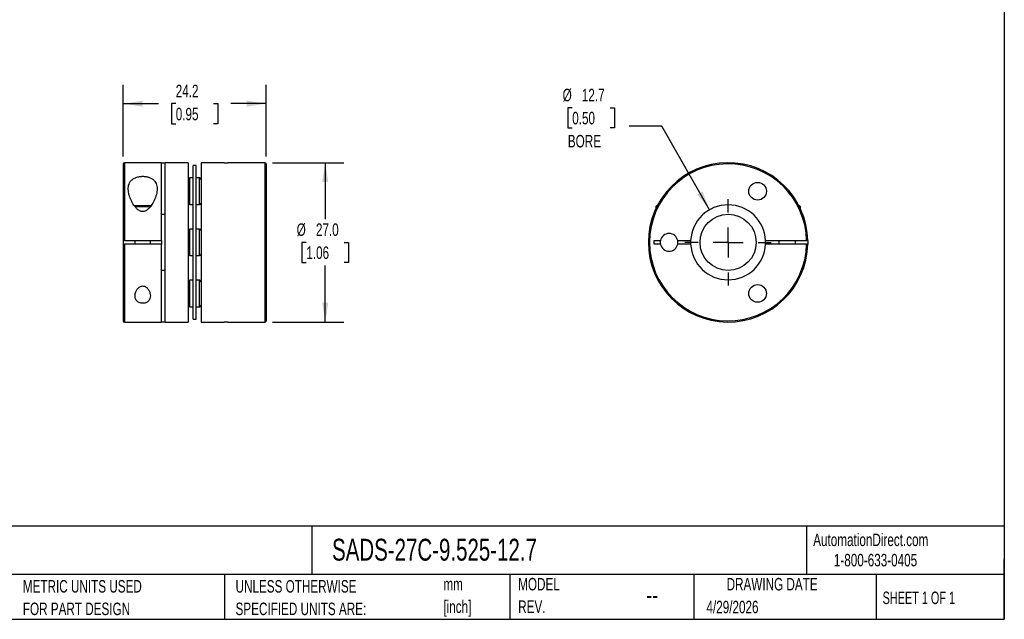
# Model space of a CAD drawing. Header units: millimetres. Extents: x 6 to 273, y 6 to 210.
# Tile 2 of 3: x 106 to 273, y 6 to 108. Entities that reach past the tile are written whole.
import ezdxf

# ---------------------------------------------------------------- set-up
doc = ezdxf.new("R2010")
doc.units = ezdxf.units.MM
doc.linetypes.add('SLD-Center', pattern=[19.05, 15.24, -1.27, 1.27, -1.27])
doc.linetypes.add('SLD-Solid', pattern=[0])
doc.layers.add('CENTER', color=40, linetype='SLD-Center')
doc.layers.add('DIMENSIONS', color=140, linetype='SLD-Solid', lineweight=25)
doc.layers.add('TEXT', color=140, linetype='SLD-Solid', lineweight=25)
doc.styles.add('SLDTEXTSTYLE0', font='TXT', dxfattribs={"width": 0.7})
doc.styles.add('SLDTEXTSTYLE1', font='TXT', dxfattribs={"width": 0.65})
doc.dimstyles.new('SLDDIMSTYLE0', dxfattribs={"dimtxt": 2.158008, "dimasz": 3.302, "dimexe": 0, "dimexo": 0.0625, "dimgap": 0.539502, "dimtad": 0, "dimtih": 1, "dimtoh": 1, "dimdec": 1, "dimrnd": 1e-09, "dimzin": 4, "dimdsep": 46, "dimtxsty": 'SLDTEXTSTYLE0', "dimsah": 1, "dimcen": 0.09, "dimadec": 0, "dimazin": 1, "dimtfac": 1, "dimtdec": 1, "dimtofl": 0, "dimtmove": 0, "dimatfit": 3, "dimfxl": 0, "dimfrac": 2, "dimtolj": 1, "dimtzin": 12, "dimarcsym": 0})
doc.dimstyles.new('SLDDIMSTYLE1', dxfattribs={"dimtxt": 2.158008, "dimasz": 3.302, "dimexe": 0, "dimexo": 0.0625, "dimgap": 0.539502, "dimtad": 0, "dimtih": 1, "dimtoh": 1, "dimdec": 1, "dimrnd": 1e-09, "dimzin": 12, "dimdsep": 46, "dimtxsty": 'SLDTEXTSTYLE0', "dimsah": 1, "dimcen": 0.09, "dimadec": 0, "dimazin": 3, "dimtfac": 1, "dimtdec": 1, "dimtofl": 0, "dimtmove": 0, "dimatfit": 3, "dimfxl": 0, "dimfrac": 2, "dimtolj": 1, "dimtzin": 12, "dimarcsym": 0})
doc.dimstyles.new('SLDDIMSTYLE2', dxfattribs={"dimtxt": 2.158008, "dimasz": 3.302, "dimexe": 0, "dimexo": 0.0625, "dimgap": 0.539502, "dimtad": 0, "dimtih": 1, "dimtoh": 1, "dimdec": 1, "dimrnd": 1e-09, "dimzin": 12, "dimdsep": 46, "dimtxsty": 'SLDTEXTSTYLE0', "dimsah": 1, "dimcen": 0, "dimadec": 0, "dimazin": 3, "dimtfac": 1, "dimtdec": 1, "dimtofl": 0, "dimtmove": 0, "dimatfit": 3, "dimfxl": 0, "dimfrac": 2, "dimtolj": 1, "dimtzin": 12, "dimarcsym": 0})

# ---------------------------------------------------------------- blocks, each defined once
blk = doc.blocks.new('SW_NOTE_0')
at = {"layer": 'TEXT', "color": 0, "char_height": 2.117, "attachment_point": 1, "style": 'SLDTEXTSTYLE0'}
for s, insert in [('mm', (0, 2.73)), ('[inch]', (0, -1.09))]:
    blk.add_mtext(s, dxfattribs=dict(at, insert=insert))
blk = doc.blocks.new('SW_NOTE_0_1')
at = {"layer": 'TEXT', "color": 0, "char_height": 2.1167, "attachment_point": 1, "style": 'SLDTEXTSTYLE0'}
for s, insert in [('UNLESS OTHERWISE', (0, 2.73)), ('SPECIFIED UNITS ARE:', (0, -1.09))]:
    blk.add_mtext(s, dxfattribs=dict(at, insert=insert))
blk = doc.blocks.new('SW_NOTE_0_5')
at = {"layer": 'TEXT', "color": 0, "char_height": 2.1167, "attachment_point": 1, "style": 'SLDTEXTSTYLE0'}
for s, insert in [('METRIC UNITS USED', (0, 2.73)), ('FOR PART DESIGN', (0, -1.09))]:
    blk.add_mtext(s, dxfattribs=dict(at, insert=insert))
blk = doc.blocks.new('SW_NOTE_0_6')
at = {"layer": 'TEXT', "color": 0, "char_height": 2.117, "attachment_point": 1, "style": 'SLDTEXTSTYLE0'}
for s, insert in [('MODEL', (0, 2.73)), ('REV.', (0, -1.09))]:
    blk.add_mtext(s, dxfattribs=dict(at, insert=insert))
blk = doc.blocks.new('_D')
at = {"layer": 'DIMENSIONS'}
for p, q in [((149.11, 83.72), (161.23, 83.72)), ((158.06, 83.72), (158.06, 74.13)), ((154.85, 70.22), (154.12, 70.22)), ((154.12, 70.22), (154.12, 66.79)), ((161.26, 70.22), (161.99, 70.22)), ((161.99, 70.22), (161.99, 66.79)), ((154.12, 66.79), (154.85, 66.79)), ((161.99, 66.79), (161.26, 66.79)), ((158.06, 56.72), (158.06, 66.31)), ((149.11, 56.72), (161.23, 56.72))]:
    blk.add_line(p, q, dxfattribs=at)
for points in [[(158.06, 83.72), (157.55, 80.42), (158.56, 80.42)], [(158.06, 56.72), (158.56, 60.02), (157.55, 60.02)]]:
    blk.add_solid(points, dxfattribs=at)
at = {"layer": 'DIMENSIONS', "char_height": 2.117, "attachment_point": 1, "style": 'SLDTEXTSTYLE0'}
for s, insert in [('%%c', (153.22, 73.43)), ('27.0', (156.48, 73.43)), ('1.06', (154.85, 69.52))]:
    blk.add_mtext(s, dxfattribs=dict(at, insert=insert))
blk = doc.blocks.new('_D_1')
at = {"layer": 'DIMENSIONS'}
for p, q in [((123.84, 84.79), (123.84, 96.89)), ((148.04, 84.79), (148.04, 96.89)), ((123.84, 93.72), (129.81, 93.72)), ((132.74, 93.72), (132.01, 93.72)), ((132.01, 93.72), (132.01, 90.29)), ((139.15, 93.72), (139.88, 93.72)), ((139.88, 93.72), (139.88, 90.29)), ((148.04, 93.72), (142.08, 93.72)), ((132.01, 90.29), (132.74, 90.29)), ((139.88, 90.29), (139.15, 90.29))]:
    blk.add_line(p, q, dxfattribs=at)
for points in [[(123.84, 93.72), (127.15, 93.21), (127.15, 94.23)], [(148.04, 93.72), (144.74, 94.23), (144.74, 93.21)]]:
    blk.add_solid(points, dxfattribs=at)
at = {"layer": 'DIMENSIONS', "char_height": 2.117, "attachment_point": 1, "style": 'SLDTEXTSTYLE0'}
for s, insert in [('24.2', (132.74, 96.93)), ('0.95', (132.74, 93.02))]:
    blk.add_mtext(s, dxfattribs=dict(at, insert=insert))
blk = doc.blocks.new('_D_2')
at = {"layer": 'DIMENSIONS'}
for p, q in [((199.88, 93.03), (199.16, 93.03)), ((199.16, 93.03), (199.16, 89.6)), ((206.3, 93.03), (207.02, 93.03)), ((207.02, 93.03), (207.02, 89.6)), ((199.16, 89.6), (199.88, 89.6)), ((207.02, 89.6), (206.3, 89.6)), ((215.07, 89.9), (209.51, 89.9)), ((223.13, 75.74), (215.07, 89.9))]:
    blk.add_line(p, q, dxfattribs=at)
blk.add_solid([(223.13, 75.74), (221.94, 78.86), (221.06, 78.35)], dxfattribs=at)
at = {"layer": 'DIMENSIONS', "char_height": 2.117, "attachment_point": 1, "style": 'SLDTEXTSTYLE0'}
for s, insert in [('%%c', (198.26, 96.24)), ('12.7', (201.51, 96.24)), ('0.50', (199.88, 92.33)), ('BORE', (199.14, 88.42))]:
    blk.add_mtext(s, dxfattribs=dict(at, insert=insert))
blk = doc.blocks.new('SW_CENTERMARKSYMBOL_0')
at = {"layer": 'CENTER', "color": 0}
for p, q in [((0, 5.08), (0, 7.3025)), ((0, 0), (0, 2.54)), ((-5.08, 0), (-7.3025, 0)), ((0, 0), (-2.54, 0)), ((0, 0), (0, -2.54)), ((0, 0), (2.54, 0)), ((5.08, 0), (7.3025, 0)), ((0, -5.08), (0, -7.3025))]:
    blk.add_line(p, q, dxfattribs=at)

msp = doc.modelspace()

# ---------------------------------------------------------------- linework, layer by layer
for p, q in [((123.84, 83.52), (123.84, 70.52)), ((130.34, 83.72), (124.04, 83.72)), ((124.04, 83.72), (124.04, 70.52)), ((130.34, 83.72), (130.94, 83.72)), ((130.34, 70.52), (130.34, 83.72)), ((134.84, 83.72), (130.94, 83.72)), ((130.94, 56.72), (130.94, 83.72)), ((134.84, 83.72), (134.84, 56.72)), ((140.94, 83.72), (137.04, 83.72)), ((137.04, 83.72), (137.04, 56.72)), ((140.94, 83.72), (141.54, 83.72)), ((147.84, 83.72), (141.54, 83.72)), ((147.84, 83.72), (147.84, 56.72)), ((148.04, 83.52), (148.04, 56.92)), ((136.19, 83.22), (135.69, 83.22)), ((135.69, 70.22), (135.69, 83.22)), ((136.19, 70.22), (136.19, 83.22)), ((135.69, 81.13), (135.14, 81.13)), ((135.14, 78.88), (135.14, 81.13)), ((136.74, 81.13), (136.19, 81.13)), ((136.74, 78.88), (136.74, 81.13)), ((135.14, 76.63), (135.14, 78.88)), ((136.74, 76.63), (136.74, 78.88)), ((125.68, 76.47), (128.61, 76.47)), ((125.84, 76.27), (128.47, 76.27)), ((135.14, 76.63), (135.69, 76.63)), ((136.19, 76.63), (136.74, 76.63)), ((214.23, 76.47), (214.03, 76.27)), ((214.03, 76.27), (214.03, 75.89)), ((214.03, 76.27), (214.21, 76.27)), ((214.23, 76.47), (214.31, 76.47)), ((238.24, 76.47), (238.28, 76.47)), ((238.53, 76.22), (238.28, 76.47)), ((238.37, 76.22), (238.53, 76.22)), ((238.53, 75.89), (238.53, 76.22)), ((130.34, 74.98), (130.94, 74.98)), ((135.69, 72.47), (135.14, 72.47)), ((135.14, 70.22), (135.14, 72.47)), ((136.74, 72.47), (136.19, 72.47)), ((136.74, 70.22), (136.74, 72.47)), ((123.84, 70.52), (123.84, 69.92)), ((124.04, 70.52), (130.34, 70.52)), ((125.84, 70.52), (125.84, 69.92)), ((128.44, 69.92), (128.44, 70.52)), ((130.34, 70.52), (130.34, 69.92)), ((135.14, 67.97), (135.14, 70.22)), ((135.69, 57.22), (135.69, 70.22)), ((136.19, 57.22), (136.19, 70.22)), ((136.74, 67.97), (136.74, 70.22)), ((213.78, 70.52), (214.81, 70.52)), ((213.78, 69.92), (213.78, 70.52)), ((217.75, 70.52), (219.93, 70.52)), ((232.62, 70.52), (239.57, 70.52)), ((234.88, 70.52), (234.88, 69.92)), ((237.68, 69.92), (237.68, 70.52)), ((239.77, 70.52), (239.77, 69.92)), ((123.84, 69.92), (123.84, 56.92)), ((130.34, 69.92), (124.04, 69.92)), ((124.04, 69.92), (124.04, 56.72)), ((130.34, 56.72), (130.34, 69.92)), ((214.81, 69.92), (213.78, 69.92)), ((219.93, 69.92), (217.75, 69.92)), ((239.57, 69.92), (232.62, 69.92)), ((135.14, 67.97), (135.69, 67.97)), ((136.19, 67.97), (136.74, 67.97)), ((130.94, 65.46), (130.34, 65.46)), ((135.69, 63.81), (135.14, 63.81)), ((135.14, 61.56), (135.14, 63.81)), ((136.74, 63.81), (136.19, 63.81)), ((136.74, 61.56), (136.74, 63.81)), ((135.14, 59.31), (135.14, 61.56)), ((136.74, 59.31), (136.74, 61.56)), ((135.14, 59.31), (135.69, 59.31)), ((136.19, 59.31), (136.74, 59.31)), ((124.04, 56.72), (130.34, 56.72)), ((130.94, 56.72), (130.34, 56.72)), ((130.94, 56.72), (134.84, 56.72)), ((135.69, 57.22), (136.19, 57.22)), ((137.04, 56.72), (140.94, 56.72)), ((141.54, 56.72), (140.94, 56.72)), ((141.54, 56.72), (147.84, 56.72))]:
    msp.add_line(p, q)
for centre, radius in [((231.28, 78.88), 1.5), ((226.28, 70.22), 4.76), ((231.28, 61.56), 1.5)]:
    msp.add_circle(centre, radius)
for centre, radius, start, end in [((124.04, 83.52), 0.2, 90, 180), ((147.84, 83.52), 0.2, 0, 90), ((226.28, 70.22), 13.5, 1.2733, 358.7267), ((226.28, 70.22), 13.3, 1.2925, 358.7075), ((135.14, 80.83), 0.3, 90, 180), ((136.74, 80.83), 0.3, 0, 90), ((135.14, 76.93), 0.3, 180, 270), ((136.74, 76.93), 0.3, 270, 0), ((226.28, 70.22), 6.35, 2.7079, 177.2921), ((135.14, 72.17), 0.3, 90, 180), ((136.74, 72.17), 0.3, 0, 90), ((216.28, 70.22), 1.5, 11.537, 168.463), ((216.28, 70.22), 1.5, 168.463, 191.537), ((216.28, 70.22), 1.5, 348.463, 11.537), ((226.28, 70.22), 6.35, 177.2921, 182.7079), ((226.28, 70.22), 6.35, 357.2921, 2.7079), ((216.28, 70.22), 1.5, 191.537, 348.463), ((226.28, 70.22), 6.35, 182.7079, 357.2921), ((135.14, 68.27), 0.3, 180, 270), ((136.74, 68.27), 0.3, 270, 0), ((135.14, 63.51), 0.3, 90, 180), ((136.74, 63.51), 0.3, 0, 90), ((135.14, 59.61), 0.3, 180, 270), ((136.74, 59.61), 0.3, 270, 0), ((124.04, 56.92), 0.2, 180, 270), ((147.84, 56.92), 0.2, 270, 0)]:
    msp.add_arc(centre, radius, start, end)
for points, knots in [([(129.59, 79.29), (129.59, 79.44), (129.58, 79.6), (129.53, 79.89), (129.49, 80.04), (129.37, 80.31), (129.3, 80.44), (129.11, 80.68), (129, 80.8), (128.74, 81), (128.58, 81.09), (128.24, 81.24), (128.06, 81.3), (127.76, 81.36), (127.66, 81.37), (127.45, 81.4), (127.34, 81.41), (127.03, 81.41), (126.82, 81.4), (126.41, 81.34), (126.22, 81.29), (125.86, 81.16), (125.69, 81.08), (125.41, 80.9), (125.28, 80.79), (125.07, 80.56), (124.99, 80.43), (124.85, 80.17), (124.8, 80.03), (124.73, 79.74), (124.71, 79.59), (124.69, 79.28), (124.7, 79.13), (124.73, 78.81), (124.75, 78.65), (124.82, 78.32), (124.87, 78.16), (124.98, 77.83), (125.04, 77.66), (125.26, 77.16), (125.43, 76.83), (125.76, 76.36), (125.88, 76.2), (126.08, 75.98), (126.15, 75.91), (126.3, 75.78), (126.38, 75.71), (126.64, 75.55), (126.84, 75.46), (127.16, 75.43), (127.27, 75.44), (127.47, 75.49), (127.57, 75.52), (127.76, 75.62), (127.84, 75.67), (128.01, 75.79), (128.08, 75.86), (128.3, 76.07), (128.42, 76.22), (128.77, 76.69), (128.95, 77.01), (129.26, 77.67), (129.38, 78.01), (129.55, 78.66), (129.59, 78.98), (129.59, 79.29)], [0, 0, 0, 0, 0.03125, 0.03125, 0.0625, 0.0625, 0.09375, 0.09375, 0.125, 0.125, 0.15625, 0.15625, 0.1875, 0.1875, 0.203125, 0.203125, 0.21875, 0.21875, 0.25, 0.25, 0.28125, 0.28125, 0.3125, 0.3125, 0.34375, 0.34375, 0.375, 0.375, 0.40625, 0.40625, 0.4375, 0.4375, 0.46875, 0.46875, 0.5, 0.5, 0.53125, 0.53125, 0.5625, 0.5625, 0.625, 0.625, 0.65625, 0.65625, 0.671875, 0.671875, 0.6875, 0.6875, 0.71875, 0.71875, 0.734375, 0.734375, 0.75, 0.75, 0.765625, 0.765625, 0.78125, 0.78125, 0.8125, 0.8125, 0.875, 0.875, 0.9375, 0.9375, 1, 1, 1, 1]), ([(124.04, 70.52), (123.99, 70.52), (123.94, 70.52), (123.87, 70.52), (123.84, 70.52), (123.84, 70.52)], [0, 0, 0, 0, 0.5, 0.5, 1, 1, 1, 1]), ([(239.57, 70.52), (239.63, 70.52), (239.68, 70.52), (239.75, 70.52), (239.77, 70.52), (239.77, 70.52)], [0, 0, 0, 0, 0.5, 0.5, 1, 1, 1, 1]), ([(123.84, 69.92), (123.84, 69.92), (123.87, 69.92), (123.94, 69.92), (123.99, 69.92), (124.04, 69.92)], [0, 0, 0, 0, 0.5, 0.5, 1, 1, 1, 1]), ([(239.77, 69.92), (239.77, 69.92), (239.75, 69.92), (239.68, 69.92), (239.63, 69.92), (239.57, 69.92)], [0, 0, 0, 0, 0.5, 0.5, 1, 1, 1, 1]), ([(128.44, 61.15), (128.44, 61.31), (128.42, 61.47), (128.33, 61.8), (128.26, 61.96), (128.08, 62.27), (127.97, 62.42), (127.74, 62.62), (127.66, 62.68), (127.48, 62.77), (127.38, 62.81), (127.16, 62.84), (127.05, 62.83), (126.84, 62.78), (126.74, 62.74), (126.48, 62.58), (126.34, 62.44), (126.12, 62.14), (126.04, 61.98), (125.91, 61.66), (125.87, 61.5), (125.84, 61.17), (125.84, 61.01), (125.9, 60.71), (125.96, 60.56), (126.15, 60.29), (126.27, 60.17), (126.6, 59.98), (126.8, 59.92), (127.24, 59.88), (127.46, 59.91), (127.84, 60.05), (127.99, 60.16), (128.23, 60.4), (128.32, 60.54), (128.42, 60.83), (128.44, 60.99), (128.44, 61.15)], [0, 0, 0, 0, 0.0625, 0.0625, 0.125, 0.125, 0.1875, 0.1875, 0.21875, 0.21875, 0.25, 0.25, 0.28125, 0.28125, 0.3125, 0.3125, 0.375, 0.375, 0.4375, 0.4375, 0.5, 0.5, 0.5625, 0.5625, 0.625, 0.625, 0.6875, 0.6875, 0.75, 0.75, 0.8125, 0.8125, 0.875, 0.875, 0.9375, 0.9375, 1, 1, 1, 1])]:
    msp.add_open_spline(points, degree=3, knots=knots)
at = {"layer": 'TEXT'}
for p, q in [((273.05, 209.55), (273.05, 6.35)), ((273.05, 22.13), (6.35, 22.13)), ((155.76, 22.13), (155.76, 13.97)), ((239.58, 22.13), (239.58, 13.97)), ((273.05, 6.35), (273.05, 16.51)), ((273.05, 13.97), (6.35, 13.97)), ((141, 13.97), (141, 6.35)), ((189.3, 13.97), (189.3, 6.35)), ((220.47, 13.97), (220.47, 6.35)), ((251.35, 13.97), (251.35, 6.35)), ((6.35, 6.35), (273.05, 6.35))]:
    msp.add_line(p, q, dxfattribs=at)

# ---------------------------------------------------------------- block references
at = {"layer": 'CENTER'}
msp.add_blockref('SW_CENTERMARKSYMBOL_0', (226.28, 70.22), dxfattribs=at)
at = {"layer": 'TEXT'}
for name, p in [('SW_NOTE_0_6', (190.73, 10.64)), ('SW_NOTE_0_5', (106.85, 10.27)), ('SW_NOTE_0_1', (142.87, 10.27)), ('SW_NOTE_0', (178.06, 10.63))]:
    msp.add_blockref(name, p, dxfattribs=at)

# ---------------------------------------------------------------- texts
for s, insert, char_height, attachment_point, style in [('SADS-27C-9.525-12.7', (159.21, 20), 3.7042, 1, 'SLDTEXTSTYLE0'), ('AutomationDirect.com', (240.69, 20.88), 2.1167, 1, 'SLDTEXTSTYLE0'), ('1-800-633-0405', (244.19, 17.44), 2.1167, 1, 'SLDTEXTSTYLE0'), ('DRAWING DATE', (233.73, 13.36), 2.1167, 2, 'SLDTEXTSTYLE0'), ('--', (212.43, 12.08), 3.175, 1, 'SLDTEXTSTYLE0'), ('SHEET 1 OF 1', (252.44, 11.05), 2.1167, 1, 'SLDTEXTSTYLE1'), ('4/29/2026', (222.61, 9.49), 2.117, 1, 'SLDTEXTSTYLE0')]:
    msp.add_mtext(s, dxfattribs=dict(at, insert=insert, char_height=char_height, attachment_point=attachment_point, style=style))

# ---------------------------------------------------------------- dimensions: what is measured, and where the dimension line sits
at = {"layer": 'DIMENSIONS'}
dim = msp.add_linear_dim(base=(123.84, 93.72), p1=(148.04, 83.52), p2=(123.84, 83.52), dimstyle='SLDDIMSTYLE1', dxfattribs=at)
dim.commit()
dim.dimension.update_dxf_attribs({"geometry": '_D_1', "text_midpoint": (135.94, 93.72), "dimtype": 160})
dim = msp.add_diameter_dim_2p(p1=(229.42, 64.7), p2=(223.13, 75.74), text='<>\\PBORE', dimstyle='SLDDIMSTYLE2', dxfattribs=at)
dim.commit()
dim.dimension.update_dxf_attribs({"geometry": '_D_2', "text_midpoint": (203.09, 91.32), "dimtype": 163})
dim = msp.add_linear_dim(base=(158.06, 56.72), p1=(147.84, 83.72), p2=(147.84, 56.72), angle=90, text='%%c<>', dimstyle='SLDDIMSTYLE0', dxfattribs=at)
dim.commit()
dim.dimension.update_dxf_attribs({"geometry": '_D', "text_midpoint": (158.06, 70.22), "dimtype": 160})

doc.saveas('drawing.dxf')
